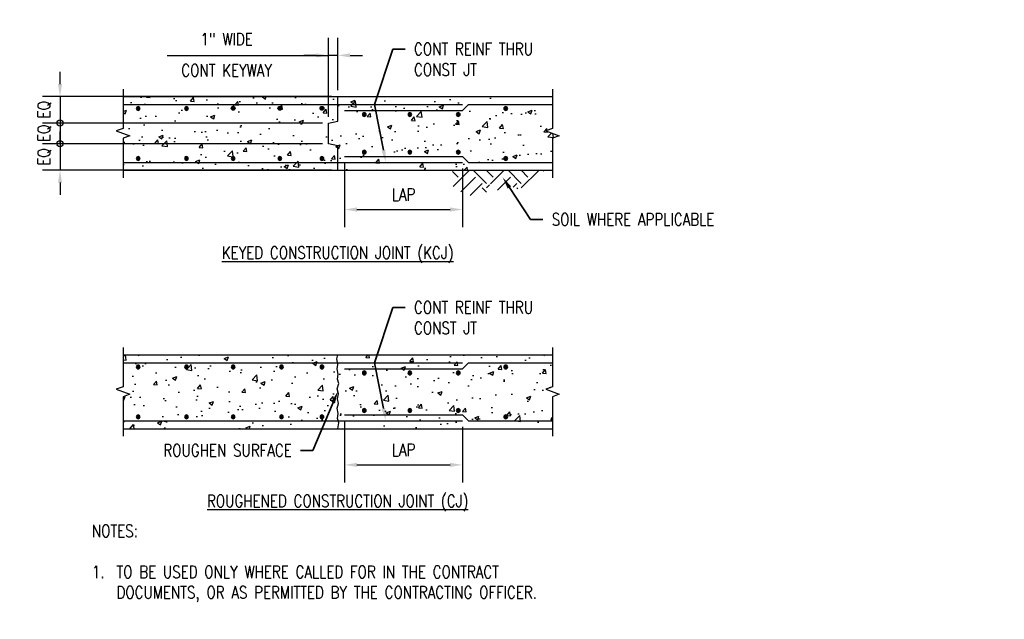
# Model space of a CAD drawing. Header units: inches. Extents: x -319 to 839, y 50 to 327.
# Tile 4 of 5: x 24 to 184, y 166 to 264. Entities that reach past the tile are written whole.
import ezdxf
from ezdxf import colors
from ezdxf.entities.mleader import LeaderData, LeaderLine
from ezdxf.math import Vec2, Vec3

# ---------------------------------------------------------------- set-up
doc = ezdxf.new("R2010")
doc.units = ezdxf.units.IN
doc.header["$MEASUREMENT"] = 0
for name, color, linetype in [('A-DETL', 3, 'Continuous'), ('A-DETL-GENF', 3, 'Continuous'), ('A-DETL-MEDM', 3, 'Continuous'), ('A-DETL-THIN', 1, 'Continuous'), ('S-ANNO-DIMS', 1, 'Continuous')]:
    doc.layers.add(name, color=color, linetype=linetype)
doc.layers.add('A-WALL-PATT', color=9, linetype='Continuous', lineweight=18, true_color=0x808080)
doc.layers.add('S-ANNO-NOTE', color=2, linetype='Continuous', lineweight=35)
doc.styles.add('Annotative', font='romans.shx', dxfattribs={"width": 0.8, "height": 0.125})
doc.dimstyles.new('Annotative', dxfattribs={"dimscale": 0, "dimtxt": 0.125, "dimasz": 0.125, "dimexe": 0.179688, "dimexo": 0.0625, "dimgap": 0.09, "dimtad": 1, "dimdec": 3, "dimzin": 3, "dimdsep": 46, "dimlunit": 4, "dimtxsty": 'Annotative', "dimcen": 0.09, "dimclrt": 2, "dimazin": 2, "dimtfac": 1, "dimtdec": 3, "dimtmove": 1, "dimatfit": 3, "dimfxl": 1, "dimtfill": 1, "dimfrac": 2, "dimtolj": 1, "dimtzin": 0, "dimarcsym": 0})
pattern_1 = [(50, (-71.581, 0), (7.1726, -0.62752), [0.75, -8.25]), (355, (-71.581, 0), (-1.38751, 7.52192), [0.6, -6.6]), (100.4514, (-70.983, -0.052), (5.78509, 6.8944), [0.6374, -7.01142]), (46.1842, (-71.581, 2), (10.6724, -1.6552), [1.125, -12.375]), (96.6356, (-70.692, 1.862), (9.3466, 9.7412), [0.9561, -10.51714]), (351.184, (-71.581, 2), (9.3466, 9.7412), [0.9, -9.9]), (21, (-70.581, 1.5), (5.96907, -4.02619), [0.75, -8.25]), (326, (-70.581, 1.5), (2.43315, 7.2515), [0.6, -6.6]), (71.4514, (-70.0836, 1.1645), (8.40222, 3.22531), [0.6374, -7.01142]), (37.5, (-71.581, 0), (0.121599, 3.328939), [0, -6.52, 0, -6.7, 0, -6.625]), (7.5, (-71.581, 0), (2.630695, 3.944117), [0, -3.82, 0, -6.37, 0, -2.525]), (327.5, (-73.811, 0), (5.338224, -0.225549), [0, -2.5, 0, -7.8, 0, -10.35]), (317.5, (-74.811, 0), (5.83186, 1.00105), [0, -3.25, 0, -5.18, 0, -7.35])]
pattern_2 = [(50, (-71.581, 2.1784), (7.1726, -0.62752), [0.75, -8.25]), (355, (-71.581, 2.1784), (-1.38751, 7.52192), [0.6, -6.6]), (100.4514, (-70.983, 2.126), (5.78509, 6.8944), [0.6374, -7.01142]), (46.1842, (-71.581, 4.178), (10.67241, -1.6552), [1.125, -12.375]), (96.6356, (-70.692, 4.04), (9.34662, 9.7412), [0.9561, -10.51714]), (351.184, (-71.581, 4.178), (9.3466, 9.7412), [0.9, -9.9]), (21, (-70.581, 3.6784), (5.96907, -4.02619), [0.75, -8.25]), (326, (-70.581, 3.6784), (2.43315, 7.2515), [0.6, -6.6]), (71.4514, (-70.0836, 3.343), (8.40222, 3.22531), [0.6374, -7.01142]), (37.5, (-71.581, 2.1784), (0.121599, 3.328939), [0, -6.52, 0, -6.7, 0, -6.625]), (7.5, (-71.581, 2.1784), (2.630695, 3.944117), [0, -3.82, 0, -6.37, 0, -2.525]), (327.5, (-73.811, 2.1784), (5.338224, -0.225549), [0, -2.5, 0, -7.8, 0, -10.35]), (317.5, (-74.811, 2.1784), (5.83186, 1.00105), [0, -3.25, 0, -5.18, 0, -7.35])]

# ---------------------------------------------------------------- blocks, each defined once
blk = doc.blocks.new('032100_ReinforcementBar-Section - _ 5-702368-CONSTRUCTION JOINT DETAIL')
at = {"layer": 'A-DETL-GENF'}
blk.add_hatch(color=256, dxfattribs=at).paths.add_polyline_path([(-0.07, -0.3), (0.07, -0.3), (0.19, -0.24), (0.28, -0.14), (0.31, 0), (0.28, 0.14), (0.19, 0.24), (0.07, 0.3), (-0.07, 0.3), (-0.19, 0.24), (-0.28, 0.14), (-0.31, 0), (-0.28, -0.14), (-0.19, -0.24)])
for start, end in [(360, 180), (180, 360)]:
    blk.add_arc((0, 0), 0.313, start, end, dxfattribs=at)
blk = doc.blocks.new('*D21')
at = {"layer": 'Defpoints', "color": 0, "transparency": 16777216}
for p in [(74.41, 257.82), (75.91, 251.15), (74.41, 246.83)]:
    blk.add_point(p, dxfattribs=at)
at = {"layer": 'S-ANNO-DIMS', "color": 0, "lineweight": -2, "transparency": 16777216}
for p, q in [((74.41, 247.83), (74.41, 260.69)), ((75.91, 252.15), (75.91, 260.69)), ((48.19, 257.82), (74.41, 257.82)), ((72.41, 257.82), (70.41, 257.82)), ((75.91, 257.82), (74.41, 257.82)), ((75.91, 257.82), (74.41, 257.82)), ((77.91, 257.82), (79.91, 257.82))]:
    blk.add_line(p, q, dxfattribs=at)
at = {"layer": 'S-ANNO-DIMS', "color": 0, "transparency": 16777216}
for points in [[(72.41, 258.15), (72.41, 257.49), (74.41, 257.82)], [(77.91, 258.15), (77.91, 257.49), (75.91, 257.82)]]:
    blk.add_solid(points, dxfattribs=at)
at = {"layer": 'S-ANNO-DIMS', "color": 2, "lineweight": -3, "transparency": 16777216, "insert": (57.86, 260.45), "char_height": 2, "attachment_point": 5, "style": 'Annotative', "bg_fill": 3, "box_fill_scale": 1.25, "bg_fill_color": 256, "bg_fill_true_color": 13158600, "bg_fill_transparency": 0}
blk.add_mtext('\\A1;1" WIDE', dxfattribs=at)
at = {"layer": 'S-ANNO-DIMS', "color": 2, "lineweight": -3, "transparency": 16777216, "insert": (57.86, 255.38), "char_height": 2, "attachment_point": 5, "style": 'Annotative', "bg_fill": 3, "box_fill_scale": 1.25, "bg_fill_color": 256, "bg_fill_true_color": 13158600, "bg_fill_transparency": 0}
blk.add_mtext('\\A1;CONT KEYWAY', dxfattribs=at)
blk = doc.blocks.new('*D22')
at = {"layer": 'Defpoints', "color": 0, "transparency": 16777216}
for p in [(77.03, 199.43), (96.16, 198.46), (96.16, 191.29)]:
    blk.add_point(p, dxfattribs=at)
at = {"layer": 'S-ANNO-DIMS', "color": 0, "lineweight": -2, "transparency": 16777216}
for p, q in [((77.03, 198.43), (77.03, 188.41)), ((96.16, 197.46), (96.16, 188.41)), ((79.03, 191.29), (94.16, 191.29))]:
    blk.add_line(p, q, dxfattribs=at)
at = {"layer": 'S-ANNO-DIMS', "color": 0, "transparency": 16777216}
for points in [[(79.03, 191.62), (79.03, 190.96), (77.03, 191.29)], [(94.16, 191.62), (94.16, 190.96), (96.16, 191.29)]]:
    blk.add_solid(points, dxfattribs=at)
at = {"layer": 'S-ANNO-DIMS', "color": 2, "lineweight": -3, "transparency": 16777216, "insert": (86.6, 193.73), "char_height": 2, "attachment_point": 5, "style": 'Annotative', "bg_fill": 3, "box_fill_scale": 1.25, "bg_fill_color": 256, "bg_fill_true_color": 13158600, "bg_fill_transparency": 0}
blk.add_mtext('\\A1;LAP', dxfattribs=at)
blk = doc.blocks.new('_Small')
at = {"color": 0, "linetype": 'ByBlock', "lineweight": -2}
blk.add_circle((0, 0), 0.25, dxfattribs=at)
blk = doc.blocks.new('*D15')
at = {"layer": 'Defpoints', "color": 0, "transparency": 16777216}
for p in [(74.41, 246.83), (30.8, 243.47), (74.41, 243.47)]:
    blk.add_point(p, dxfattribs=at)
at = {"layer": 'S-ANNO-DIMS', "color": 0, "lineweight": -2, "transparency": 16777216}
for p, q in [((73.41, 246.83), (27.93, 246.83)), ((30.8, 246.83), (30.8, 243.47)), ((73.41, 243.47), (27.93, 243.47))]:
    blk.add_line(p, q, dxfattribs=at)
at = {"layer": 'S-ANNO-DIMS', "color": 2, "lineweight": -3, "transparency": 16777216, "insert": (28.27, 245.15), "char_height": 2, "attachment_point": 5, "rotation": 90, "style": 'Annotative', "bg_fill": 3, "box_fill_scale": 1.25, "bg_fill_color": 256, "bg_fill_true_color": 13158600, "bg_fill_transparency": 0}
blk.add_mtext('\\A1;EQ', dxfattribs=at)
at = {"layer": 'S-ANNO-DIMS', "color": 0, "lineweight": -2, "transparency": 16777216, "xscale": 2, "yscale": 2, "zscale": 2}
for p, rotation in [((30.8, 246.83), 90), ((30.8, 243.47), 270)]:
    blk.add_blockref('_Small', p, dxfattribs=dict(at, rotation=rotation))
blk = doc.blocks.new('*D16')
at = {"layer": 'Defpoints', "color": 0, "transparency": 16777216}
for p in [(75.91, 251.15), (30.8, 246.83), (74.41, 246.83)]:
    blk.add_point(p, dxfattribs=at)
at = {"layer": 'S-ANNO-DIMS', "color": 0, "lineweight": -2, "transparency": 16777216}
for p, q in [((30.8, 253.15), (30.8, 255.15)), ((74.91, 251.15), (27.93, 251.15)), ((30.8, 251.15), (30.8, 246.83)), ((73.41, 246.83), (27.93, 246.83)), ((30.8, 246.83), (30.8, 244.83))]:
    blk.add_line(p, q, dxfattribs=at)
at = {"layer": 'S-ANNO-DIMS', "color": 2, "lineweight": -3, "transparency": 16777216, "insert": (28.27, 248.99), "char_height": 2, "attachment_point": 5, "rotation": 90, "style": 'Annotative', "bg_fill": 3, "box_fill_scale": 1.25, "bg_fill_color": 256, "bg_fill_true_color": 13158600, "bg_fill_transparency": 0}
blk.add_mtext('\\A1;EQ', dxfattribs=at)
at = {"layer": 'S-ANNO-DIMS', "color": 0, "transparency": 16777216}
blk.add_solid([(30.47, 253.15), (31.14, 253.15), (30.8, 251.15)], dxfattribs=at)
at = {"layer": 'S-ANNO-DIMS', "color": 0, "lineweight": -2, "transparency": 16777216, "xscale": 2, "yscale": 2, "zscale": 2, "rotation": 90}
blk.add_blockref('_Small', (30.8, 246.83), dxfattribs=at)
blk = doc.blocks.new('*D17')
at = {"layer": 'Defpoints', "color": 0, "transparency": 16777216}
for p in [(74.41, 243.47), (30.8, 239.15), (75.91, 239.15)]:
    blk.add_point(p, dxfattribs=at)
at = {"layer": 'S-ANNO-DIMS', "color": 0, "lineweight": -2, "transparency": 16777216}
for p, q in [((30.8, 243.47), (30.8, 245.47)), ((73.41, 243.47), (27.93, 243.47)), ((30.8, 243.47), (30.8, 239.15)), ((74.91, 239.15), (27.93, 239.15)), ((30.8, 237.15), (30.8, 235.15))]:
    blk.add_line(p, q, dxfattribs=at)
at = {"layer": 'S-ANNO-DIMS', "color": 2, "lineweight": -3, "transparency": 16777216, "insert": (28.27, 241.31), "char_height": 2, "attachment_point": 5, "rotation": 90, "style": 'Annotative', "bg_fill": 3, "box_fill_scale": 1.25, "bg_fill_color": 256, "bg_fill_true_color": 13158600, "bg_fill_transparency": 0}
blk.add_mtext('\\A1;EQ', dxfattribs=at)
at = {"layer": 'S-ANNO-DIMS', "color": 0, "transparency": 16777216}
blk.add_solid([(30.47, 237.15), (31.14, 237.15), (30.8, 239.15)], dxfattribs=at)
at = {"layer": 'S-ANNO-DIMS', "color": 0, "lineweight": -2, "transparency": 16777216, "xscale": 2, "yscale": 2, "zscale": 2, "rotation": 270}
blk.add_blockref('_Small', (30.8, 243.47), dxfattribs=at)
blk = doc.blocks.new('*D29')
at = {"layer": 'Defpoints', "color": 0, "transparency": 16777216}
for p in [(77.03, 241.41), (96.16, 240.44), (96.16, 232.77)]:
    blk.add_point(p, dxfattribs=at)
at = {"layer": 'S-ANNO-DIMS', "color": 0, "lineweight": -2, "transparency": 16777216}
for p, q in [((77.03, 240.41), (77.03, 229.9)), ((96.16, 239.44), (96.16, 229.9)), ((79.03, 232.77), (94.16, 232.77))]:
    blk.add_line(p, q, dxfattribs=at)
at = {"layer": 'S-ANNO-DIMS', "color": 0, "transparency": 16777216}
for points in [[(79.03, 233.11), (79.03, 232.44), (77.03, 232.77)], [(94.16, 233.11), (94.16, 232.44), (96.16, 232.77)]]:
    blk.add_solid(points, dxfattribs=at)
at = {"layer": 'S-ANNO-DIMS', "color": 2, "lineweight": -3, "transparency": 16777216, "insert": (86.6, 235.21), "char_height": 2, "attachment_point": 5, "style": 'Annotative', "bg_fill": 3, "box_fill_scale": 1.25, "bg_fill_color": 256, "bg_fill_true_color": 13158600, "bg_fill_transparency": 0}
blk.add_mtext('\\A1;LAP', dxfattribs=at)

msp = doc.modelspace()

# ---------------------------------------------------------------- hatches: boundary and pattern name
at = {"layer": 'A-WALL-PATT', "lineweight": -3}
h = msp.add_hatch(dxfattribs=at)
h.set_pattern_fill('AR-CONC', color=256)
h.set_pattern_definition(pattern_2)
h.paths.add_polyline_path([(75.9127, 239.1469), (75.9127, 243.1469), (74.4127, 243.4669), (74.4127, 246.8269), (75.9127, 247.1469), (75.9127, 251.1469), (41.0377, 251.1469), (41.0377, 245.9469), (39.9387, 245.5469), (42.1367, 244.7469), (41.0377, 244.3469), (41.0377, 239.1469)])
h.paths.add_polyline_path([(66.1944, 249.2238, -1), (66.8194, 249.2238, -1)], flags=16)
h.paths.add_polyline_path([(59.2363, 241.07, -1), (58.6113, 241.07, -1)], flags=16)
h.paths.add_polyline_path([(58.6113, 249.2238, -1), (59.2363, 249.2238, -1)], flags=16)
h.paths.add_polyline_path([(73.0345, 241.07, -1), (73.6595, 241.07, -1)], flags=16)
h.paths.add_polyline_path([(73.0345, 249.2238, -1), (73.6595, 249.2238, -1)], flags=16)
h.paths.add_polyline_path([(51.6532, 241.07, -1), (51.0282, 241.07, -1)], flags=16)
h.paths.add_polyline_path([(51.6532, 249.178, -1), (51.0282, 249.178, -1)], flags=16)
h.paths.add_polyline_path([(43.7993, 241.07, -1), (43.1743, 241.07, -1)], flags=16)
h.paths.add_polyline_path([(43.7993, 249.178, -1), (43.1743, 249.178, -1)], flags=16)
h = msp.add_hatch(dxfattribs=at)
h.set_pattern_fill('AR-CONC', color=256)
h.set_pattern_definition(pattern_2)
h.paths.add_polyline_path([(75.9127, 251.1469), (75.9127, 247.1469), (74.4127, 246.8269), (74.4127, 243.4669), (75.9127, 243.1469), (75.9127, 239.1469), (110.7877, 239.1469), (110.7877, 244.3469), (111.8867, 244.7469), (109.6887, 245.5469), (110.7877, 245.9469), (110.7877, 251.1469)])
h.paths.add_polyline_path([(102.8867, 249.178, -1), (103.5117, 249.178, -1)], flags=16)
h.paths.add_polyline_path([(103.5117, 241.07, -1), (102.8867, 241.07, -1)], flags=16)
h = msp.add_hatch(dxfattribs=at)
h.set_pattern_fill('FP_1', color=8, style=0, pattern_type=2)
h.set_pattern_definition([(315, (-474.106, 7.8867), (5.656854, 0), [4, -4]), (315, (-473.045, 8.9477), (5.656854, 0), [4, -4]), (315, (-471.984, 10.0087), (5.656854, 0), [4, -4]), (45, (-471.277, 10.0087), (0, 5.656854), [4, -4]), (45, (-470.216, 8.9477), (0, 5.656854), [4, -4]), (45, (-469.156, 7.8867), (0, 5.656854), [4, -4])])
h.paths.add_polyline_path([(97.1584, 234.976), (99.1214, 235.5019), (100.9296, 235.6725), (100.3115, 237.5249), (101.5424, 235.9137), (101.1212, 235.6906), (101.261, 235.7038), (103.7231, 236.6744), (105.133, 236.1251), (107.2843, 236.7016), (108.4244, 237.2268), (109.1397, 238.2946), (109.4278, 239.1469), (94.5688, 239.1469), (94.4731, 237.4403), (94.6646, 236.5368), (95.9506, 235.6338)])
h = msp.add_hatch(dxfattribs=at)
h.set_pattern_fill('AR-CONC', color=256)
h.set_pattern_definition(pattern_1)
h.paths.add_polyline_path([(75.9665, 198.4605), (75.8662, 198.8159), (76.0064, 199.663), (75.804, 200.478), (76.0222, 201.2788), (75.8472, 202.0349), (76.0246, 202.842), (75.8416, 203.6405), (76.0756, 204.5322), (75.8833, 205.1988), (75.9716, 206.0282), (75.815, 206.867), (75.9283, 207.5849), (75.883, 207.8766), (41.0377, 207.8766), (41.0377, 203.9693), (39.9387, 203.5693), (42.1367, 202.7693), (41.0377, 202.3693), (41.0377, 198.4605)])
h.paths.add_polyline_path([(59.2363, 199.0924, -1), (58.6113, 199.0924, -1)], flags=16)
h.paths.add_polyline_path([(66.4652, 199.0924, -1), (67.0902, 199.0924, -1)], flags=16)
h.paths.add_polyline_path([(66.4652, 207.2004, -1), (67.0902, 207.2004, -1)], flags=16)
h.paths.add_polyline_path([(51.6532, 199.0924, -1), (51.0282, 199.0924, -1)], flags=16)
h.paths.add_polyline_path([(51.6532, 207.2004, -1), (51.0282, 207.2004, -1)], flags=16)
h.paths.add_polyline_path([(73.0345, 199.0924, -1), (73.6595, 199.0924, -1)], flags=16)
h.paths.add_polyline_path([(73.0345, 207.2004, -1), (73.6595, 207.2004, -1)], flags=16)
h.paths.add_polyline_path([(43.7993, 199.0924, -1), (43.1743, 199.0924, -1)], flags=16)
h.paths.add_polyline_path([(43.7993, 207.2004, -1), (43.1743, 207.2004, -1)], flags=16)
h.paths.add_polyline_path([(75.883, 207.8766), (75.7869, 208.4951), (75.9127, 209.1693), (41.0377, 209.1693), (41.0377, 207.8766)])
h.paths.add_polyline_path([(75.9127, 197.1693), (76.0629, 198.1195), (75.9665, 198.4605), (41.0377, 198.4605), (41.0377, 197.1693)])
h = msp.add_hatch(dxfattribs=at)
h.set_pattern_fill('AR-CONC', color=256)
h.set_pattern_definition(pattern_1)
h.paths.add_polyline_path([(110.7877, 197.1693), (110.7877, 202.3693), (111.8867, 202.7693), (109.6887, 203.5693), (110.7877, 203.9693), (110.7877, 209.1693), (75.9127, 209.1693), (75.7869, 208.4951), (75.9283, 207.5849), (75.815, 206.867), (75.9716, 206.0282), (75.8833, 205.1988), (76.0756, 204.5322), (75.8416, 203.6405), (76.0246, 202.842), (75.8472, 202.0349), (76.0222, 201.2788), (75.804, 200.478), (76.0064, 199.663), (75.8662, 198.8159), (76.0629, 198.1195), (75.9127, 197.1693)])
h.paths.add_polyline_path([(102.8867, 207.2004, -1), (103.5117, 207.2004, -1)], flags=16)
h.paths.add_polyline_path([(95.7954, 200.1228, -1), (95.1704, 200.1228, -1)], flags=16)
h.paths.add_polyline_path([(95.1704, 206.2293, -1), (95.7954, 206.2293, -1)], flags=16)
h.paths.add_polyline_path([(87.9413, 200.1228, -1), (87.3163, 200.1228, -1)], flags=16)
h.paths.add_polyline_path([(87.9413, 206.2293, -1), (87.3163, 206.2293, -1)], flags=16)
h.paths.add_polyline_path([(80.5372, 200.1228, -1), (79.9122, 200.1228, -1)], flags=16)
h.paths.add_polyline_path([(80.5372, 206.2293, -1), (79.9122, 206.2293, -1)], flags=16)

# ---------------------------------------------------------------- linework, layer by layer
at = {"layer": 'A-DETL', "lineweight": -3}
for p, q in [((41.0377, 249.8542), (96.1615, 249.8542)), ((96.1615, 248.8855), (97.1302, 249.8542)), ((97.1302, 249.8542), (110.7877, 249.8542)), ((41.0377, 240.4381), (96.1615, 240.4381)), ((77.0327, 241.4068), (96.1615, 241.4068)), ((96.1615, 241.4068), (97.1302, 240.4381)), ((97.1302, 240.4381), (110.7877, 240.4381)), ((75.7869, 208.4951), (75.9127, 209.1693)), ((75.9283, 207.5849), (75.7869, 208.4951)), ((41.0377, 207.8766), (96.1615, 207.8766)), ((75.815, 206.867), (75.9283, 207.5849)), ((75.9716, 206.0282), (75.815, 206.867)), ((77.0327, 206.9079), (96.1615, 206.9079)), ((96.1615, 206.9079), (97.1302, 207.8766)), ((97.1302, 207.8766), (110.7877, 207.8766)), ((75.8833, 205.1988), (75.9716, 206.0282)), ((76.0756, 204.5322), (75.8833, 205.1988)), ((75.8416, 203.6405), (76.0756, 204.5322)), ((76.0246, 202.842), (75.8416, 203.6405)), ((75.8472, 202.0349), (76.0246, 202.842)), ((76.0222, 201.2788), (75.8472, 202.0349)), ((75.804, 200.478), (76.0222, 201.2788)), ((76.0064, 199.663), (75.804, 200.478)), ((41.0377, 198.4605), (96.1615, 198.4605)), ((75.8662, 198.8159), (76.0064, 199.663)), ((76.0629, 198.1195), (75.8662, 198.8159)), ((77.0327, 199.4292), (96.1615, 199.4292)), ((96.1615, 199.4292), (97.1302, 198.4605)), ((97.1302, 198.4605), (110.7877, 198.4605)), ((75.9127, 197.1693), (76.0629, 198.1195))]:
    msp.add_line(p, q, dxfattribs=at)
at = {"layer": 'A-DETL-MEDM', "lineweight": -3}
for p, q in [((41.0377, 251.1469), (110.7877, 251.1469)), ((75.9127, 247.1469), (75.9127, 251.1469)), ((74.4127, 246.8269), (75.9127, 247.1469)), ((74.4127, 243.4669), (74.4127, 246.8269)), ((75.9127, 243.1469), (74.4127, 243.4669)), ((75.9127, 239.1469), (75.9127, 243.1469)), ((41.0377, 239.1469), (110.7877, 239.1469)), ((41.0377, 209.1693), (110.7877, 209.1693)), ((41.0377, 197.1693), (110.7877, 197.1693))]:
    msp.add_line(p, q, dxfattribs=at)
at = {"layer": 'A-DETL-THIN', "lineweight": -3}
for points in [[(110.7877, 252.3469), (110.7877, 245.9469), (109.6887, 245.5469), (111.8867, 244.7469), (110.7877, 244.3469), (110.7877, 237.9469)], [(41.0377, 210.3693), (41.0377, 203.9693), (39.9387, 203.5693), (42.1367, 202.7693), (41.0377, 202.3693), (41.0377, 195.9693)], [(110.7877, 210.3693), (110.7877, 203.9693), (109.6887, 203.5693), (111.8867, 202.7693), (110.7877, 202.3693), (110.7877, 195.9693)]]:
    msp.add_lwpolyline(points, dxfattribs=at)

# ---------------------------------------------------------------- block references
at = {"layer": 'A-DETL-GENF', "lineweight": -3}
for p in [(43.4868, 249.178), (51.3407, 249.178), (103.1992, 249.178), (87.6288, 248.2069), (95.4829, 248.2069), (80.2247, 242.1004), (87.6288, 242.1004), (95.4829, 242.1004), (43.4868, 241.07), (51.3407, 241.07), (58.9238, 241.07), (73.347, 241.07), (103.1992, 241.07), (43.4868, 207.2004), (51.3407, 207.2004), (58.9238, 207.2004), (66.7777, 207.2004), (73.347, 207.2004), (80.2247, 206.2293), (87.6288, 206.2293), (95.4829, 206.2293), (103.1992, 207.2004), (80.2247, 200.1228), (87.6288, 200.1228), (95.4829, 200.1228), (43.4868, 199.0924), (51.3407, 199.0924), (58.9238, 199.0924), (66.7777, 199.0924), (73.347, 199.0924), (103.1992, 199.0924)]:
    msp.add_blockref('032100_ReinforcementBar-Section - _ 5-702368-CONSTRUCTION JOINT DETAIL', p, dxfattribs=at)

# ---------------------------------------------------------------- texts
at = {"layer": 'S-ANNO-NOTE', "lineweight": -3, "char_height": 2, "attachment_point": 5, "line_spacing_factor": 0.981704, "style": 'Annotative', "bg_fill": 2}
for s, insert, width in [('\\pxqc,t3.2,6.4,9.6,12.8,16,19.2,22.4,25.6,28.8,32,35.2,38.4,41.6,44.8,48,51.2,54.4,57.6,60.8,64,67.2,70.4,73.6,76.8,80,83.2,86.4,89.6,92.8,96,99.2,102.4;{\\LKEYED CONSTRUCTION JOINT (KCJ)}', (75.8951, 225.4204), 750.923389), ('\\pxqc,t3.2,6.4,9.6,12.8,16,19.2,22.4,25.6,28.8,32,35.2,38.4,41.6,44.8,48,51.2,54.4,57.6,60.8,64,67.2,70.4,73.6,76.8,80,83.2,86.4,89.6,92.8,96,99.2,102.4;{\\LROUGHENED CONSTRUCTION JOINT (CJ)}', (75.8976, 185.0851), 788.058306)]:
    msp.add_mtext(s, dxfattribs=dict(at, insert=insert, width=width))
at = {"layer": 'S-ANNO-NOTE', "lineweight": -3, "insert": (35.9744, 181.5708), "char_height": 2, "width": 83.817485, "attachment_point": 1, "style": 'Annotative'}
msp.add_mtext('NOTES:\\P\\P\\pxi-2,l2,t2;1.^ITO BE USED ONLY WHERE CALLED FOR IN THE CONTRACT DOCUMENTS, OR AS PERMITTED BY THE CONTRACTING OFFICER.', dxfattribs=at)

# ---------------------------------------------------------------- leaders
at = {"layer": 'S-ANNO-NOTE', "lineweight": -3}
ml = msp.add_multileader_mtext('Standard', dxfattribs=at)
ml.set_content('CONT REINF THRU\\PCONST JT', color=256, style='Annotative')
ml.set_leader_properties(color=1, linetype='ByLayer', lineweight=-1)
ml.build(insert=Vec2(0, 0))
ml.multileader.update_dxf_attribs({"text_right_attachment_type": 3, "dogleg_length": 0.125, "arrow_head_size": 2, "scale": 16})
ctx = ml.context
ctx.base_point, ctx.scale, ctx.char_height, ctx.arrow_head_size, ctx.landing_gap_size, ctx.plane_origin = Vec3(86.8567, 258.8384), 16, 2, 2, 1.44, Vec3(82.9917, 256.66)
ctx.right_attachment = 3
notes = []
notes.append((ctx, [(0, (1, 1, 0), (84.8567, 258.8384), (1, 0), 2, [(1, [(83.7253, 240.4381), (81.8565, 249.8542)], 0, [])])]))
ctx.mtext.insert, ctx.mtext.flow_direction = Vec3(88.2967, 259.8384), 5
ml = msp.add_multileader_mtext('Standard', dxfattribs=at)
ml.set_content('SOIL WHERE APPLICABLE', color=256, style='Annotative')
ml.set_leader_properties(color=1, linetype='ByLayer', lineweight=-1)
ml.build(insert=Vec2(0, 0))
ml.multileader.update_dxf_attribs({"text_right_attachment_type": 3, "dogleg_length": 0.125, "arrow_head_size": 2, "scale": 16})
ctx = ml.context
ctx.base_point, ctx.scale, ctx.char_height, ctx.arrow_head_size, ctx.landing_gap_size, ctx.plane_origin = Vec3(109.2365, 231.1655), 16, 2, 2, 1.44, Vec3(95.443, 231.4069)
ctx.right_attachment = 3
notes.append((ctx, [(0, (1, 1, 0), (107.2365, 231.1655), (1, 0), 2, [(1, [(102.6902, 238.0203)], 0, [])])]))
ctx.mtext.insert, ctx.mtext.width, ctx.mtext.flow_direction = Vec3(110.6765, 232.1655), 14.748482, 5
ml = msp.add_multileader_mtext('Standard', dxfattribs=at)
ml.set_content('ROUGHEN SURFACE', color=256, style='Annotative')
ml.set_leader_properties(color=1, linetype='ByLayer', lineweight=-1)
ml.build(insert=Vec2(0, 0))
ml.multileader.update_dxf_attribs({"text_right_attachment_type": 3, "dogleg_length": 0.125, "arrow_head_size": 2, "scale": 16})
ctx = ml.context
ctx.base_point, ctx.scale, ctx.char_height, ctx.arrow_head_size, ctx.landing_gap_size, ctx.plane_origin = Vec3(43.9087, 193.6456), 16, 2, 2, 1.44, Vec3(34.8118, 193.6456)
ctx.right_attachment, ctx.text_align_type = 3, 2
notes.append((ctx, [(1, (1, 1, 0), (71.8744, 193.6456), (-1, 0), 2, [(1, [(75.9331, 203.2413)], 0, [])])]))
ctx.mtext.insert, ctx.mtext.width, ctx.mtext.alignment, ctx.mtext.flow_direction = Vec3(68.4344, 194.6456), 24.178186, 3, 5
for ctx, leaders in notes:
    for number, flags, end, landing, length, lines in leaders:
        leader = LeaderData()
        leader.index, (leader.has_last_leader_line, leader.has_dogleg_vector, leader.attachment_direction) = number, flags
        leader.last_leader_point, leader.dogleg_vector, leader.dogleg_length = Vec3(end), Vec3(landing), length
        for number, points, colour, breaks in lines:
            line = LeaderLine()
            line.index, line.vertices, line.color, line.breaks = number, Vec3.list(points), colors.encode_raw_color(colour), breaks
            leader.lines.append(line)
        ctx.leaders.append(leader)

# ---------------------------------------------------------------- next in the draw order: dimensions: what is measured, and where the dimension line sits
at = {"layer": 'S-ANNO-DIMS', "lineweight": -3}
dim = msp.add_linear_dim(base=(74.4127, 257.8185), p1=(75.9127, 251.1469), p2=(74.4127, 246.8269), text='1" WIDE\\XCONT KEYWAY', dimstyle='Annotative', override={"dimpost": '\\X'}, dxfattribs=at)
dim.commit()
dim.dimension.update_dxf_attribs({"geometry": '*D21', "text_midpoint": (57.8586, 257.8185), "dimtype": 160})
for base, p1, p2, picture, middle in [((96.1615, 232.7726), (77.0327, 241.4068), (96.1615, 240.4381), '*D29', (86.5971, 235.2126)), ((96.1615, 191.2898), (77.0327, 199.4292), (96.1615, 198.4605), '*D22', (86.5971, 193.7298))]:
    dim = msp.add_linear_dim(base=base, p1=p1, p2=p2, text='LAP', dimstyle='Annotative', override={"dimpost": '\\X'}, dxfattribs=at)
    dim.commit()
    dim.dimension.update_dxf_attribs({"geometry": picture, "text_midpoint": middle})

# ---------------------------------------------------------------- next in the draw order: linework, layer by layer
at = {"layer": 'A-DETL', "lineweight": -3}
msp.add_line((77.0327, 248.8855), (96.1615, 248.8855), dxfattribs=at)

# ---------------------------------------------------------------- next in the draw order: block references
at = {"layer": 'A-DETL-GENF', "lineweight": -3}
msp.add_blockref('032100_ReinforcementBar-Section - _ 5-702368-CONSTRUCTION JOINT DETAIL', (80.2247, 248.2069), dxfattribs=at)

# ---------------------------------------------------------------- next in the draw order: dimensions: what is measured, and where the dimension line sits
at = {"layer": 'S-ANNO-DIMS', "lineweight": -3}
dim = msp.add_linear_dim(base=(30.8022, 243.4669), p1=(74.4127, 246.8269), p2=(74.4127, 243.4669), angle=90, text='EQ', dimstyle='Annotative', override={"dimpost": '\\X', "dimblk1": 'Small', "dimblk2": 'Small', "dimsah": 1}, dxfattribs=at)
dim.commit()
dim.dimension.update_dxf_attribs({"geometry": '*D15', "text_midpoint": (30.8022, 245.1469), "dimtype": 160})

# ---------------------------------------------------------------- next in the draw order: leaders
at = {"layer": 'S-ANNO-NOTE', "lineweight": -3}
ml = msp.add_multileader_mtext('Standard', dxfattribs=at)
ml.set_content('CONT REINF THRU\\PCONST JT', color=256, style='Annotative')
ml.set_leader_properties(color=1, linetype='ByLayer', lineweight=-1)
ml.build(insert=Vec2(0, 0))
ml.multileader.update_dxf_attribs({"text_right_attachment_type": 3, "dogleg_length": 0.125, "arrow_head_size": 2, "scale": 16})
ctx = ml.context
ctx.base_point, ctx.scale, ctx.char_height, ctx.arrow_head_size, ctx.landing_gap_size, ctx.plane_origin = Vec3(86.8567, 216.8608), 16, 2, 2, 1.44, Vec3(82.9917, 216.8608)
ctx.right_attachment = 3
notes = []
notes.append((ctx, [(0, (1, 1, 0), (84.8567, 216.8608), (1, 0), 2, [(1, [(83.7253, 198.4605), (81.8565, 207.8766)], 0, [])])]))
ctx.mtext.insert, ctx.mtext.flow_direction = Vec3(88.2967, 217.8608), 5
for ctx, leaders in notes:
    for number, flags, end, landing, length, lines in leaders:
        leader = LeaderData()
        leader.index, (leader.has_last_leader_line, leader.has_dogleg_vector, leader.attachment_direction) = number, flags
        leader.last_leader_point, leader.dogleg_vector, leader.dogleg_length = Vec3(end), Vec3(landing), length
        for number, points, colour, breaks in lines:
            line = LeaderLine()
            line.index, line.vertices, line.color, line.breaks = number, Vec3.list(points), colors.encode_raw_color(colour), breaks
            leader.lines.append(line)
        ctx.leaders.append(leader)

# ---------------------------------------------------------------- next in the draw order: dimensions: what is measured, and where the dimension line sits
at = {"layer": 'S-ANNO-DIMS', "lineweight": -3}
dim = msp.add_linear_dim(base=(30.8022, 246.8269), p1=(75.9127, 251.1469), p2=(74.4127, 246.8269), angle=90, text='EQ', dimstyle='Annotative', override={"dimpost": '\\X', "dimblk2": 'Small', "dimsah": 1}, dxfattribs=at)
dim.commit()
dim.dimension.update_dxf_attribs({"geometry": '*D16', "text_midpoint": (30.8022, 248.9869), "dimtype": 160})

# ---------------------------------------------------------------- next in the draw order: block references
at = {"layer": 'A-DETL-GENF', "lineweight": -3, "xscale": -1, "rotation": 180}
for p in [(58.9238, 249.2238), (66.5069, 249.2238), (73.347, 249.2238)]:
    msp.add_blockref('032100_ReinforcementBar-Section - _ 5-702368-CONSTRUCTION JOINT DETAIL', p, dxfattribs=at)

# ---------------------------------------------------------------- next in the draw order: dimensions: what is measured, and where the dimension line sits
at = {"layer": 'S-ANNO-DIMS', "lineweight": -3}
dim = msp.add_linear_dim(base=(30.8022, 239.1469), p1=(74.4127, 243.4669), p2=(75.9127, 239.1469), angle=90, text='EQ', dimstyle='Annotative', override={"dimpost": '\\X', "dimblk1": 'Small', "dimsah": 1}, dxfattribs=at)
dim.commit()
dim.dimension.update_dxf_attribs({"geometry": '*D17', "text_midpoint": (30.8022, 241.3069), "dimtype": 160})

# ---------------------------------------------------------------- next in the draw order: linework, layer by layer
at = {"layer": 'A-DETL-THIN', "lineweight": -3}
msp.add_lwpolyline([(41.0377, 252.3469), (41.0377, 245.9469), (39.9387, 245.5469), (42.1367, 244.7469), (41.0377, 244.3469), (41.0377, 237.9469)], dxfattribs=at)

# ---------------------------------------------------------------- next in the draw order: block references
at = {"layer": 'A-DETL-GENF', "lineweight": -3}
msp.add_blockref('032100_ReinforcementBar-Section - _ 5-702368-CONSTRUCTION JOINT DETAIL', (66.5069, 241.07), dxfattribs=at)

doc.saveas('drawing.dxf')
